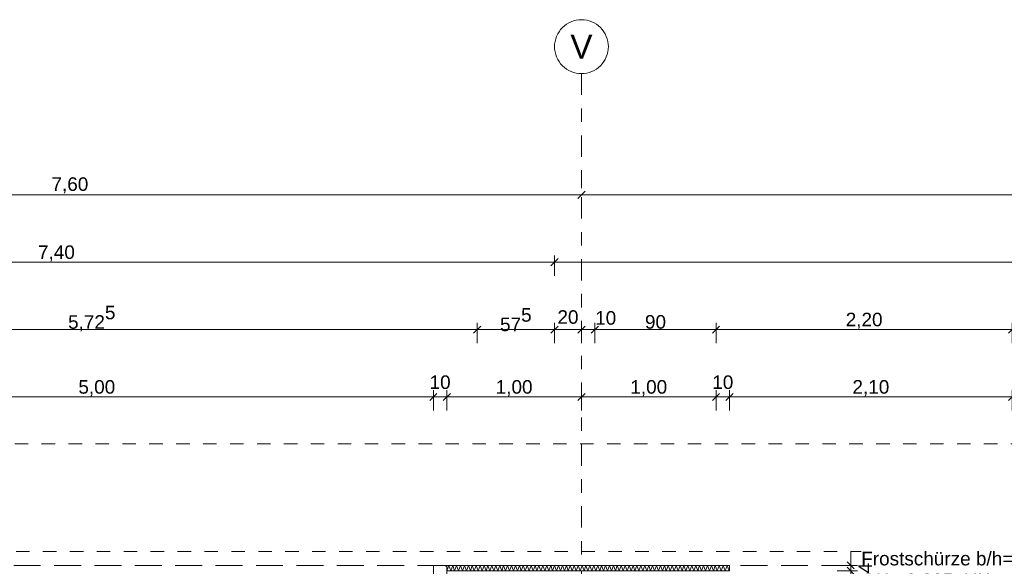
# Model space of a CAD drawing. Header units: metres. Extents: x -273 to 6, y -183 to 13.
# Tile 72 of 256: x -172 to -165, y 0 to 4. Entities that reach past the tile are written whole.
import ezdxf

# ---------------------------------------------------------------- set-up
doc = ezdxf.new("R2010")
doc.units = ezdxf.units.M
doc.header["$LTSCALE"] = 0.05
doc.header["$PDMODE"] = 1
doc.header["$PDSIZE"] = -2
for name, pattern in [('ISO-03 Gestrichelt mit Abstand-3', [1.524, 0.6096, -0.9144]), ('Linienart-53', [5.291531, 3.175, -1.058062, 0.352704, -0.705764]), ('Linienart-Gestrichelt mit Abstand', [6, 4, -2])]:
    doc.linetypes.add(name, pattern=pattern)
doc.layers.get('0').update_dxf_attribs({"lineweight": 25})
for name, color, linetype, lineweight, true_color in [('00 -Bauelemente -Dämmung innen', 7, 'Continuous', 9, 0xff7fe6), ('70 -72 Beschriftung- 1 Beschriftung allgemein', 7, 'Continuous', 9, 0xff6633), ('70 -76 Bemaßung- 2 Allgemein', 7, 'Continuous', 5, 0x6666cc)]:
    doc.layers.add(name, color=color, linetype=linetype, lineweight=lineweight, true_color=true_color)
doc.layers.add('70 -71 Achsen- 1 Gebäudeachsen', color=7, linetype='Linienart-53', lineweight=18)
doc.layers.add('Keine', color=7, linetype='Continuous', lineweight=9)
doc.styles.add('Arial', font='arial.ttf')
doc.dimstyles.new('k+k_klein', dxfattribs={"dimtxt": 0.100689, "dimasz": 0.05302, "dimexe": 0.05, "dimexo": 0.15, "dimgap": 0.005, "dimtad": 1, "dimdec": 3, "dimtxsty": 'Arial', "dimblk": 'VW_SLASH-2', "dimblk1": 'VW_SLASH-2', "dimblk2": 'VW_SLASH-2', "dimcen": 0, "dimdle": 0.025, "dimadec": 3, "dimazin": 0, "dimtfac": 0.75, "dimtdec": 3, "dimtix": 1, "dimtmove": 0, "dimatfit": 0, "dimldrblk": 'VW_FILLEDARROW', "dimfxl": 0.1, "dimfxlon": 1, "dimfrac": 2, "dimtolj": 1, "dimarcsym": 0})

# ---------------------------------------------------------------- blocks, each defined once
blk = doc.blocks.new('_Achsen (3D)')
at = {"layer": '70 -71 Achsen- 1 Gebäudeachsen', "transparency": 33554687}
blk.add_line((-167.821, 3.8), (-167.821, -46.172), dxfattribs=at)
at = {"color": 255, "transparency": 33554687}
blk.add_wipeout([(-167.821, 4.2), (-167.8014, 4.199), (-167.782, 4.1961), (-167.7629, 4.1913), (-167.7445, 4.1847), (-167.7267, 4.1763), (-167.7099, 4.1663), (-167.6941, 4.1546), (-167.6796, 4.1414), (-167.6664, 4.1268), (-167.6547, 4.1111), (-167.6446, 4.0942), (-167.6362, 4.0765), (-167.6296, 4.058), (-167.6248, 4.039), (-167.622, 4.0196), (-167.621, 4), (-167.622, 3.9804), (-167.6248, 3.9609), (-167.6296, 3.9419), (-167.6362, 3.9234), (-167.6446, 3.9057), (-167.6547, 3.8888), (-167.6664, 3.8731), (-167.6796, 3.8585), (-167.6941, 3.8454), (-167.7099, 3.8337), (-167.7267, 3.8236), (-167.7445, 3.8152), (-167.7629, 3.8086), (-167.782, 3.8038), (-167.8014, 3.8009), (-167.821, 3.8), (-167.8406, 3.8009), (-167.86, 3.8038), (-167.8791, 3.8086), (-167.8975, 3.8152), (-167.9153, 3.8236), (-167.9321, 3.8337), (-167.9479, 3.8454), (-167.9624, 3.8585), (-167.9756, 3.8731), (-167.9873, 3.8888), (-167.9974, 3.9057), (-168.0058, 3.9234), (-168.0124, 3.9419), (-168.0172, 3.9609), (-168.02, 3.9804), (-168.021, 4), (-168.02, 4.0196), (-168.0172, 4.039), (-168.0124, 4.058), (-168.0058, 4.0765), (-167.9974, 4.0942), (-167.9873, 4.1111), (-167.9756, 4.1268), (-167.9624, 4.1414), (-167.9479, 4.1546), (-167.9321, 4.1663), (-167.9153, 4.1763), (-167.8975, 4.1847), (-167.8791, 4.1913), (-167.86, 4.1961), (-167.8406, 4.199)], dxfattribs=at).dxf.layer = 'Keine'
at = {"layer": 'Keine', "transparency": 33554687, "flags": 128}
blk.add_lwpolyline([(-167.821, 4.2), (-167.8014, 4.199), (-167.782, 4.1961), (-167.7629, 4.1913), (-167.7445, 4.1847), (-167.7267, 4.1763), (-167.7099, 4.1663), (-167.6941, 4.1546), (-167.6796, 4.1414), (-167.6664, 4.1268), (-167.6547, 4.1111), (-167.6446, 4.0942), (-167.6362, 4.0765), (-167.6296, 4.058), (-167.6248, 4.039), (-167.622, 4.0196), (-167.621, 4), (-167.622, 3.9804), (-167.6248, 3.9609), (-167.6296, 3.9419), (-167.6362, 3.9234), (-167.6446, 3.9057), (-167.6547, 3.8888), (-167.6664, 3.8731), (-167.6796, 3.8585), (-167.6941, 3.8454), (-167.7099, 3.8337), (-167.7267, 3.8236), (-167.7445, 3.8152), (-167.7629, 3.8086), (-167.782, 3.8038), (-167.8014, 3.8009), (-167.821, 3.8), (-167.8406, 3.8009), (-167.86, 3.8038), (-167.8791, 3.8086), (-167.8975, 3.8152), (-167.9153, 3.8236), (-167.9321, 3.8337), (-167.9479, 3.8454), (-167.9624, 3.8585), (-167.9756, 3.8731), (-167.9873, 3.8888), (-167.9974, 3.9057), (-168.0058, 3.9234), (-168.0124, 3.9419), (-168.0172, 3.9609), (-168.02, 3.9804), (-168.021, 4), (-168.02, 4.0196), (-168.0172, 4.039), (-168.0124, 4.058), (-168.0058, 4.0765), (-167.9974, 4.0942), (-167.9873, 4.1111), (-167.9756, 4.1268), (-167.9624, 4.1414), (-167.9479, 4.1546), (-167.9321, 4.1663), (-167.9153, 4.1763), (-167.8975, 4.1847), (-167.8791, 4.1913), (-167.86, 4.1961), (-167.8406, 4.199)], close=True, dxfattribs=at)
at = {"layer": 'Keine', "transparency": 33554687, "insert": (-167.821, 4), "char_height": 0.1762, "attachment_point": 5, "line_spacing_factor": 0.970891, "style": 'Arial'}
blk.add_mtext('V', dxfattribs=at)
blk = doc.blocks.new('Gruppe-684')
at = {"color": 255, "linetype": 'Continuous', "lineweight": 5}
blk.add_wipeout([(-168.821, 0.1099), (-166.721, 0.1099), (-166.721, 0.1499), (-168.821, 0.1499)], dxfattribs=at).dxf.layer = '00 -Bauelemente -Dämmung innen'
blk = doc.blocks.new('Gruppe-685')
at = {"layer": '00 -Bauelemente -Dämmung innen', "color": 7, "transparency": 33554687, "flags": 128}
blk.add_lwpolyline([(-168.821, 0.1099), (-168.8064, 0.1499), (-168.7919, 0.1099), (-168.7773, 0.1499), (-168.7628, 0.1099), (-168.7482, 0.1499), (-168.7336, 0.1099), (-168.7191, 0.1499), (-168.7045, 0.1099), (-168.69, 0.1499), (-168.6754, 0.1099), (-168.6609, 0.1499), (-168.6463, 0.1099), (-168.6317, 0.1499), (-168.6172, 0.1099), (-168.6026, 0.1499), (-168.5881, 0.1099), (-168.5735, 0.1499), (-168.5589, 0.1099), (-168.5444, 0.1499), (-168.5298, 0.1099), (-168.5153, 0.1499), (-168.5007, 0.1099), (-168.4861, 0.1499), (-168.4716, 0.1099), (-168.457, 0.1499), (-168.4425, 0.1099), (-168.4279, 0.1499), (-168.4134, 0.1099), (-168.3988, 0.1499), (-168.3842, 0.1099), (-168.3697, 0.1499), (-168.3551, 0.1099), (-168.3406, 0.1499), (-168.326, 0.1099), (-168.3114, 0.1499), (-168.2969, 0.1099), (-168.2823, 0.1499), (-168.2678, 0.1099), (-168.2532, 0.1499), (-168.2386, 0.1099), (-168.2241, 0.1499), (-168.2095, 0.1099), (-168.195, 0.1499), (-168.1804, 0.1099), (-168.1659, 0.1499), (-168.1513, 0.1099), (-168.1367, 0.1499), (-168.1222, 0.1099), (-168.1076, 0.1499), (-168.0931, 0.1099), (-168.0785, 0.1499), (-168.0639, 0.1099), (-168.0494, 0.1499), (-168.0348, 0.1099), (-168.0203, 0.1499), (-168.0057, 0.1099), (-167.9911, 0.1499), (-167.9766, 0.1099), (-167.962, 0.1499), (-167.9475, 0.1099), (-167.9329, 0.1499), (-167.9184, 0.1099), (-167.9038, 0.1499), (-167.8892, 0.1099), (-167.8747, 0.1499), (-167.8601, 0.1099), (-167.8456, 0.1499), (-167.831, 0.1099), (-167.8164, 0.1499), (-167.8019, 0.1099), (-167.7873, 0.1499), (-167.7728, 0.1099), (-167.7582, 0.1499), (-167.7436, 0.1099), (-167.7291, 0.1499), (-167.7145, 0.1099), (-167.7, 0.1499), (-167.6854, 0.1099), (-167.6709, 0.1499), (-167.6563, 0.1099), (-167.6417, 0.1499), (-167.6272, 0.1099), (-167.6126, 0.1499), (-167.5981, 0.1099), (-167.5835, 0.1499), (-167.5689, 0.1099), (-167.5544, 0.1499), (-167.5398, 0.1099), (-167.5253, 0.1499), (-167.5107, 0.1099), (-167.4961, 0.1499), (-167.4816, 0.1099), (-167.467, 0.1499), (-167.4525, 0.1099), (-167.4379, 0.1499), (-167.4234, 0.1099), (-167.4088, 0.1499), (-167.3942, 0.1099), (-167.3797, 0.1499), (-167.3651, 0.1099), (-167.3506, 0.1499), (-167.336, 0.1099), (-167.3214, 0.1499), (-167.3069, 0.1099), (-167.2923, 0.1499), (-167.2778, 0.1099), (-167.2632, 0.1499), (-167.2486, 0.1099), (-167.2341, 0.1499), (-167.2195, 0.1099), (-167.205, 0.1499), (-167.1904, 0.1099), (-167.1759, 0.1499), (-167.1613, 0.1099), (-167.1467, 0.1499), (-167.1322, 0.1099), (-167.1176, 0.1499), (-167.1031, 0.1099), (-167.0885, 0.1499), (-167.0739, 0.1099), (-167.0594, 0.1499), (-167.0448, 0.1099), (-167.0303, 0.1499), (-167.0157, 0.1099), (-167.0011, 0.1499), (-166.9866, 0.1099), (-166.972, 0.1499), (-166.9575, 0.1099), (-166.9429, 0.1499), (-166.9284, 0.1099), (-166.9138, 0.1499), (-166.8992, 0.1099), (-166.8847, 0.1499), (-166.8701, 0.1099), (-166.8556, 0.1499), (-166.841, 0.1099), (-166.8264, 0.1499), (-166.8119, 0.1099), (-166.7973, 0.1499), (-166.7828, 0.1099), (-166.7682, 0.1499), (-166.7536, 0.1099), (-166.7391, 0.1499), (-166.7245, 0.1099), (-166.721, 0.1196)], dxfattribs=at)
blk = doc.blocks.new('Gruppe-686')
at = {"layer": '00 -Bauelemente -Dämmung innen', "color": 7, "linetype": 'Continuous', "lineweight": 9, "transparency": 33554687}
blk.add_line((-168.821, 0.1499), (-168.821, 0.1099), dxfattribs=at)
blk = doc.blocks.new('Gruppe-687')
at = {"layer": '00 -Bauelemente -Dämmung innen', "color": 7, "linetype": 'Continuous', "lineweight": 9, "transparency": 33554687}
blk.add_line((-166.721, 0.1099), (-166.721, 0.1499), dxfattribs=at)
blk = doc.blocks.new('Gruppe-688')
at = {"color": 7, "transparency": 33554687}
for name in ['Gruppe-686', 'Gruppe-687']:
    blk.add_blockref(name, (0, 0), dxfattribs=at)
blk = doc.blocks.new('Gruppe-689')
at = {"layer": '00 -Bauelemente -Dämmung innen', "color": 7, "linetype": 'Continuous', "lineweight": 9, "transparency": 33554687}
blk.add_line((-166.721, 0.1499), (-168.821, 0.1499), dxfattribs=at)
blk = doc.blocks.new('Gruppe-690')
at = {"layer": '00 -Bauelemente -Dämmung innen', "color": 7, "linetype": 'Continuous', "lineweight": 9, "transparency": 33554687}
blk.add_line((-168.821, 0.1099), (-166.721, 0.1099), dxfattribs=at)
blk = doc.blocks.new('Gruppe-691')
at = {"color": 7, "transparency": 33554687}
for name in ['Gruppe-689', 'Gruppe-690']:
    blk.add_blockref(name, (0, 0), dxfattribs=at)
blk = doc.blocks.new('Gruppe-692')
at = {"layer": '00 -Bauelemente -Dämmung innen', "color": 7}
blk.add_blockref('Gruppe-684', (0, 0), dxfattribs=at)
at = {"color": 7, "transparency": 33554687}
for name in ['Gruppe-688', 'Gruppe-691']:
    blk.add_blockref(name, (0, 0), dxfattribs=at)
at = {"layer": '00 -Bauelemente -Dämmung innen', "color": 7, "transparency": 33554687}
blk.add_blockref('Gruppe-685', (0, 0), dxfattribs=at)
blk = doc.blocks.new('Gruppe-693')
at = {"layer": '00 -Bauelemente -Dämmung innen', "color": 7, "transparency": 33554687}
blk.add_blockref('Gruppe-692', (0, 0), dxfattribs=at)
at = {"layer": '00 -Bauelemente -Dämmung innen', "color": 0, "flags": 1}
for tag in ['IFC_UUID', 'instanceID', 'prm0_name', 'prm0_type', 'prm0_value', 'prm1_name', 'prm1_type', 'prm1_value', 'prm2_name', 'prm2_type', 'prm2_value', 'prm3_name', 'prm3_type', 'prm3_value', 'prm4_name', 'prm4_type', 'prm4_value', 'prm5_name', 'prm5_type', 'prm5_value', 'prm6_name', 'prm6_type', 'prm6_value']:
    blk.add_attdef(tag, (-168.821, 0.1099), '', height=0.00018, dxfattribs=at)
blk = doc.blocks.new('Gruppe-694')
at = {"color": 255, "linetype": 'Continuous', "lineweight": 5}
blk.add_wipeout([(-168.821, -4.152), (-168.821, 0.1499), (-168.921, 0.1499), (-168.921, -4.152)], dxfattribs=at).dxf.layer = '00 -Bauelemente -Dämmung innen'
blk = doc.blocks.new('Gruppe-695')
at = {"layer": '00 -Bauelemente -Dämmung innen', "color": 7, "transparency": 33554687, "flags": 128}
blk.add_lwpolyline([(-168.821, 0.1428), (-168.8404, 0.1499)], dxfattribs=at)
blk = doc.blocks.new('Gruppe-697')
at = {"layer": '00 -Bauelemente -Dämmung innen', "color": 7, "linetype": 'Continuous', "lineweight": 9, "transparency": 33554687}
blk.add_line((-168.821, 0.1499), (-168.921, 0.1499), dxfattribs=at)
blk = doc.blocks.new('Gruppe-698')
at = {"color": 7, "transparency": 33554687}
blk.add_blockref('Gruppe-697', (0, 0), dxfattribs=at)
blk = doc.blocks.new('Gruppe-699')
at = {"layer": '00 -Bauelemente -Dämmung innen', "color": 7, "linetype": 'Continuous', "lineweight": 9, "transparency": 33554687}
blk.add_line((-168.921, 0.1499), (-168.921, -4.152), dxfattribs=at)
blk = doc.blocks.new('Gruppe-700')
at = {"layer": '00 -Bauelemente -Dämmung innen', "color": 7, "linetype": 'Continuous', "lineweight": 9, "transparency": 33554687}
blk.add_line((-168.821, -4.152), (-168.821, 0.1499), dxfattribs=at)
blk = doc.blocks.new('Gruppe-701')
at = {"color": 7, "transparency": 33554687}
for name in ['Gruppe-699', 'Gruppe-700']:
    blk.add_blockref(name, (0, 0), dxfattribs=at)
blk = doc.blocks.new('Gruppe-702')
at = {"layer": '00 -Bauelemente -Dämmung innen', "color": 7}
blk.add_blockref('Gruppe-694', (0, 0), dxfattribs=at)
at = {"color": 7, "transparency": 33554687}
for name in ['Gruppe-698', 'Gruppe-701']:
    blk.add_blockref(name, (0, 0), dxfattribs=at)
at = {"layer": '00 -Bauelemente -Dämmung innen', "color": 7, "transparency": 33554687}
blk.add_blockref('Gruppe-695', (0, 0), dxfattribs=at)
blk = doc.blocks.new('Gruppe-703')
at = {"layer": '00 -Bauelemente -Dämmung innen', "color": 7, "transparency": 33554687}
blk.add_blockref('Gruppe-702', (0, 0), dxfattribs=at)
at = {"layer": '00 -Bauelemente -Dämmung innen', "color": 0, "flags": 1}
for tag in ['prm0_value', 'prm1_value', 'prm2_value', 'prm3_value', 'prm4_value', 'prm5_value', 'prm6_value', 'IFC_UUID', 'instanceID', 'prm0_name', 'prm0_type', 'prm1_name', 'prm1_type', 'prm2_name', 'prm2_type', 'prm3_name', 'prm3_type', 'prm4_name', 'prm4_type', 'prm5_name', 'prm5_type', 'prm6_name', 'prm6_type']:
    blk.add_attdef(tag, (-168.921, -4.152), '', height=0.00018, dxfattribs=at)
blk = doc.blocks.new('Gruppe-2490')
at = {"layer": 'Keine', "color": 7, "linetype": 'ISO-03 Gestrichelt mit Abstand-3', "lineweight": 9, "flags": 128}
blk.add_lwpolyline([(-178.021, 0.253), (-159.876, 0.253), (-159.876, 1.053), (-178.021, 1.053)], close=True, dxfattribs=at)
blk.add_lwpolyline([(-178.021, 0.253), (-159.876, 0.253), (-159.876, 1.053), (-178.021, 1.053)], close=True, dxfattribs=at)
blk = doc.blocks.new('_FU_2D LP5 (2D)')
at = {"layer": '00 -Bauelemente -Dämmung innen', "color": 7}
blk.add_blockref('Gruppe-693', (0, 0), dxfattribs=at)
blk.add_blockref('Gruppe-703', (0, 0), dxfattribs=at)
at = {"layer": 'Keine', "color": 1, "linetype": 'Linienart-Gestrichelt mit Abstand', "lineweight": 9, "true_color": 0xff0000, "flags": 128}
blk.add_lwpolyline([(6.03999377, -134.70913897), (4.10766281, -139.37286792), (2.43021044, -143.26963359), (0.229042, -148.18933714), (-1.94395765, -152.85045285), (-2.56993827, -154.15978267), (-4.36668217, -157.84024419, -0.1218666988), (-4.98756345, -158.57331042), (-24.20773646, -172.45584859, 0.2343426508), (-30.81423496, -181.88107792), (-30.81423496, -181.88107792, -0.1382747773), (-50.04185585, -181.32068598), (-50.04185585, -181.32068598), (-63.53399243, -176.93721776), (-98.52806435, -165.50668377), (-148.4236418, -149.2972654), (-209.68205216, -128.62056047), (-249.49758002, -116.74073979), (-271.8563458, -111.07977166), (-272.63374696, -110.30237051), (-272.63374694, -44.20319881), (-268.39909651, 0.15100107), (-267.46628238, 0.15012673), (-197.75478142, 0.14986172), (5.97600004, 0.14995802), (6.00607638, -63.16005056)], format="xyb", close=True, dxfattribs=at)
at = {"layer": '70 -72 Beschriftung- 1 Beschriftung allgemein', "color": 7}
blk.add_blockref('Gruppe-2490', (0, 0), dxfattribs=at)
blk = doc.blocks.new('Gruppe-2738')
at = {"color": 255}
blk.add_wipeout([(-165.7425, -0.047), (-163.4376, -0.047), (-163.4376, 0.2775), (-165.7425, 0.2775)], dxfattribs=at).dxf.layer = '70 -72 Beschriftung- 1 Beschriftung allgemein'
at = {"layer": '70 -72 Beschriftung- 1 Beschriftung allgemein', "insert": (-165.7425, 0.2505), "char_height": 0.100689, "attachment_point": 1, "line_spacing_factor": 0.970891, "style": 'Arial'}
blk.add_mtext('Frostschürze b/h=0,3/1,00m bewehrt\\POK=-0,205, UK=-1,205', dxfattribs=at)
blk = doc.blocks.new('VW_SLASH-2')
at = {"color": 0, "linetype": 'ByBlock', "lineweight": -2, "transparency": 16777216}
blk.add_line((0.47, 0), (-1, 0), dxfattribs=at)
at = {"color": 0, "lineweight": 5, "transparency": 16777216, "flags": 128}
blk.add_lwpolyline([(0.5, 0.5), (-0.5, -0.5)], dxfattribs=at)
blk = doc.blocks.new('*D2794')
at = {"layer": '70 -76 Bemaßung- 2 Allgemein', "color": 0, "lineweight": -2}
for p, q in [((-175.421, 3.05), (-175.421, 2.95)), ((-167.821, 3.05), (-167.821, 2.95)), ((-167.874, 2.9), (-175.368, 2.9))]:
    blk.add_line(p, q, dxfattribs=at)
at = {"layer": 'Defpoints', "color": 0}
for p in [(-175.421, 2.9), (-175.421, 2.9), (-167.821, 2.9)]:
    blk.add_point(p, dxfattribs=at)
at = {"layer": '70 -76 Bemaßung- 2 Allgemein', "color": 0, "lineweight": -2, "xscale": 0.05302001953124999, "yscale": 0.05302001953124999, "zscale": 0.05302001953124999, "rotation": 180}
blk.add_blockref('VW_SLASH-2', (-175.421, 2.9), dxfattribs=at)
at = {"layer": '70 -76 Bemaßung- 2 Allgemein', "color": 0, "lineweight": -2, "xscale": 0.05302001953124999, "yscale": 0.05302001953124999, "zscale": 0.05302001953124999}
blk.add_blockref('VW_SLASH-2', (-167.821, 2.9), dxfattribs=at)
at = {"layer": '70 -76 Bemaßung- 2 Allgemein', "color": 0, "insert": (-171.621, 2.9704), "char_height": 0.10069, "attachment_point": 5, "style": 'Arial'}
blk.add_mtext('\\A1;7,60', dxfattribs=at)
blk = doc.blocks.new('VW_FILLEDARROW')
at = {"linetype": 'Continuous', "lineweight": 0, "transparency": 16777216}
blk.add_hatch(color=0, dxfattribs=at).paths.add_polyline_path([(-2.83, 0.76), (0, 0), (-2.83, -0.76)])
at = {"color": 0, "lineweight": 5, "transparency": 16777216, "flags": 128}
blk.add_lwpolyline([(-2.83, 0.76), (0, 0), (-2.83, -0.76)], close=True, dxfattribs=at)
blk = doc.blocks.new('*D2795')
at = {"layer": '70 -76 Bemaßung- 2 Allgemein', "color": 0, "lineweight": -2}
for p, q in [((-167.821, 3.05), (-167.821, 2.95)), ((-160.221, 3.05), (-160.221, 2.95)), ((-160.274, 2.9), (-167.768, 2.9))]:
    blk.add_line(p, q, dxfattribs=at)
at = {"layer": 'Defpoints', "color": 0}
for p in [(-167.821, 2.9), (-167.821, 2.9), (-160.221, 2.9)]:
    blk.add_point(p, dxfattribs=at)
at = {"layer": '70 -76 Bemaßung- 2 Allgemein', "color": 0, "lineweight": -2, "xscale": 0.05302001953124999, "yscale": 0.05302001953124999, "zscale": 0.05302001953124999, "rotation": 180}
blk.add_blockref('VW_SLASH-2', (-167.821, 2.9), dxfattribs=at)
at = {"layer": '70 -76 Bemaßung- 2 Allgemein', "color": 0, "lineweight": -2, "xscale": 0.05302001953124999, "yscale": 0.05302001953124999, "zscale": 0.05302001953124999}
blk.add_blockref('VW_SLASH-2', (-160.221, 2.9), dxfattribs=at)
at = {"layer": '70 -76 Bemaßung- 2 Allgemein', "color": 0, "insert": (-164.021, 2.9704), "char_height": 0.10069, "attachment_point": 5, "style": 'Arial'}
blk.add_mtext('\\A1;7,60', dxfattribs=at)
blk = doc.blocks.new('*D2850')
at = {"layer": '70 -76 Bemaßung- 2 Allgemein', "color": 0, "lineweight": -2}
for p, q in [((-175.421, 2.3), (-175.421, 2.45)), ((-168.021, 2.3), (-168.021, 2.45)), ((-168.074, 2.4), (-175.368, 2.4))]:
    blk.add_line(p, q, dxfattribs=at)
at = {"layer": 'Defpoints', "color": 0}
for p in [(-175.421, 2.4), (-168.021, -4.152), (-175.421, -9.797)]:
    blk.add_point(p, dxfattribs=at)
at = {"layer": '70 -76 Bemaßung- 2 Allgemein', "color": 0, "lineweight": -2, "xscale": 0.05302001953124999, "yscale": 0.05302001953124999, "zscale": 0.05302001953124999, "rotation": 180}
blk.add_blockref('VW_SLASH-2', (-175.421, 2.4), dxfattribs=at)
at = {"layer": '70 -76 Bemaßung- 2 Allgemein', "color": 0, "lineweight": -2, "xscale": 0.05302001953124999, "yscale": 0.05302001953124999, "zscale": 0.05302001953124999}
blk.add_blockref('VW_SLASH-2', (-168.021, 2.4), dxfattribs=at)
at = {"layer": '70 -76 Bemaßung- 2 Allgemein', "color": 0, "insert": (-171.721, 2.4654), "char_height": 0.10069, "attachment_point": 5, "style": 'Arial'}
blk.add_mtext('\\A1;7,40', dxfattribs=at)
blk = doc.blocks.new('*D2851')
at = {"layer": '70 -76 Bemaßung- 2 Allgemein', "color": 0, "lineweight": -2}
for p, q in [((-168.021, 2.3), (-168.021, 2.45)), ((-114.421, 2.3), (-114.421, 2.45)), ((-114.474, 2.4), (-167.968, 2.4))]:
    blk.add_line(p, q, dxfattribs=at)
at = {"layer": 'Defpoints', "color": 0}
for p in [(-168.021, 2.4), (-114.421, -2.847), (-168.021, -4.152)]:
    blk.add_point(p, dxfattribs=at)
at = {"layer": '70 -76 Bemaßung- 2 Allgemein', "color": 0, "lineweight": -2, "xscale": 0.05302001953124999, "yscale": 0.05302001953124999, "zscale": 0.05302001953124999, "rotation": 180}
blk.add_blockref('VW_SLASH-2', (-168.021, 2.4), dxfattribs=at)
at = {"layer": '70 -76 Bemaßung- 2 Allgemein', "color": 0, "lineweight": -2, "xscale": 0.05302001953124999, "yscale": 0.05302001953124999, "zscale": 0.05302001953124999}
blk.add_blockref('VW_SLASH-2', (-114.421, 2.4), dxfattribs=at)
at = {"layer": '70 -76 Bemaßung- 2 Allgemein', "color": 0, "insert": (-141.221, 2.4654), "char_height": 0.10069, "attachment_point": 5, "style": 'Arial'}
blk.add_mtext('\\A1;53,60', dxfattribs=at)
blk = doc.blocks.new('*D2963')
at = {"layer": '70 -76 Bemaßung- 2 Allgemein', "color": 0, "lineweight": -2}
for p, q in [((-174.321, 1.8), (-174.321, 1.95)), ((-168.596, 1.8), (-168.596, 1.95)), ((-168.649, 1.9), (-174.268, 1.9))]:
    blk.add_line(p, q, dxfattribs=at)
at = {"layer": 'Defpoints', "color": 0}
for p in [(-174.321, 1.9), (-168.596, -7.922), (-174.321, -8.497)]:
    blk.add_point(p, dxfattribs=at)
at = {"layer": '70 -76 Bemaßung- 2 Allgemein', "color": 0, "lineweight": -2, "xscale": 0.05302001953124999, "yscale": 0.05302001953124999, "zscale": 0.05302001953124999, "rotation": 180}
blk.add_blockref('VW_SLASH-2', (-174.321, 1.9), dxfattribs=at)
at = {"layer": '70 -76 Bemaßung- 2 Allgemein', "color": 0, "lineweight": -2, "xscale": 0.05302001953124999, "yscale": 0.05302001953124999, "zscale": 0.05302001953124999}
blk.add_blockref('VW_SLASH-2', (-168.596, 1.9), dxfattribs=at)
at = {"layer": '70 -76 Bemaßung- 2 Allgemein', "color": 0, "insert": (-171.4585, 1.9822), "char_height": 0.100689, "attachment_point": 5, "style": 'Arial'}
blk.add_mtext('\\A1;5,72\\S5^ ;', dxfattribs=at)
blk = doc.blocks.new('*D2964')
at = {"layer": '70 -76 Bemaßung- 2 Allgemein', "color": 0, "lineweight": -2}
for p, q in [((-168.596, 1.8), (-168.596, 1.95)), ((-168.021, 1.8), (-168.021, 1.95)), ((-168.074, 1.9), (-168.543, 1.9))]:
    blk.add_line(p, q, dxfattribs=at)
at = {"layer": 'Defpoints', "color": 0}
for p in [(-168.596, 1.9), (-168.021, -4.152), (-168.596, -7.922)]:
    blk.add_point(p, dxfattribs=at)
at = {"layer": '70 -76 Bemaßung- 2 Allgemein', "color": 0, "lineweight": -2, "xscale": 0.05302001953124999, "yscale": 0.05302001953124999, "zscale": 0.05302001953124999, "rotation": 180}
blk.add_blockref('VW_SLASH-2', (-168.596, 1.9), dxfattribs=at)
at = {"layer": '70 -76 Bemaßung- 2 Allgemein', "color": 0, "lineweight": -2, "xscale": 0.05302001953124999, "yscale": 0.05302001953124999, "zscale": 0.05302001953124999}
blk.add_blockref('VW_SLASH-2', (-168.021, 1.9), dxfattribs=at)
at = {"layer": '70 -76 Bemaßung- 2 Allgemein', "color": 0, "insert": (-168.3085, 1.9731), "char_height": 0.100689, "attachment_point": 5, "style": 'Arial'}
blk.add_mtext('\\A1;57\\S5^ ;', dxfattribs=at)
blk = doc.blocks.new('*D2965')
at = {"layer": '70 -76 Bemaßung- 2 Allgemein', "color": 0, "lineweight": -2}
for p, q in [((-168.021, 1.8), (-168.021, 1.95)), ((-167.821, 1.8), (-167.821, 1.95)), ((-167.874, 1.9), (-167.968, 1.9))]:
    blk.add_line(p, q, dxfattribs=at)
at = {"layer": 'Defpoints', "color": 0}
for p in [(-168.021, 1.9), (-168.021, -4.152), (-167.821, -4.152)]:
    blk.add_point(p, dxfattribs=at)
at = {"layer": '70 -76 Bemaßung- 2 Allgemein', "color": 0, "lineweight": -2, "xscale": 0.05302001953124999, "yscale": 0.05302001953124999, "zscale": 0.05302001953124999, "rotation": 180}
blk.add_blockref('VW_SLASH-2', (-168.021, 1.9), dxfattribs=at)
at = {"layer": '70 -76 Bemaßung- 2 Allgemein', "color": 0, "lineweight": -2, "xscale": 0.05302001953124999, "yscale": 0.05302001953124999, "zscale": 0.05302001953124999}
blk.add_blockref('VW_SLASH-2', (-167.821, 1.9), dxfattribs=at)
at = {"layer": '70 -76 Bemaßung- 2 Allgemein', "color": 0, "insert": (-167.921, 1.9925), "char_height": 0.10069, "attachment_point": 5, "style": 'Arial'}
blk.add_mtext('\\A1;20', dxfattribs=at)
blk = doc.blocks.new('*D2966')
at = {"layer": '70 -76 Bemaßung- 2 Allgemein', "color": 0, "lineweight": -2}
for p, q in [((-167.821, 1.8), (-167.821, 1.95)), ((-167.721, 1.8), (-167.721, 1.95)), ((-167.874, 1.9), (-167.927, 1.9)), ((-167.721, 1.9), (-167.821, 1.9)), ((-167.668, 1.9), (-167.615, 1.9))]:
    blk.add_line(p, q, dxfattribs=at)
at = {"layer": 'Defpoints', "color": 0}
for p in [(-167.821, 1.9), (-167.821, -4.152), (-167.721, -4.152)]:
    blk.add_point(p, dxfattribs=at)
at = {"layer": '70 -76 Bemaßung- 2 Allgemein', "color": 0, "lineweight": -2, "xscale": 0.05302001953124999, "yscale": 0.05302001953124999, "zscale": 0.05302001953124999}
blk.add_blockref('VW_SLASH-2', (-167.821, 1.9), dxfattribs=at)
at = {"layer": '70 -76 Bemaßung- 2 Allgemein', "color": 0, "lineweight": -2, "xscale": 0.05302001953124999, "yscale": 0.05302001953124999, "zscale": 0.05302001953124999, "rotation": 180}
blk.add_blockref('VW_SLASH-2', (-167.721, 1.9), dxfattribs=at)
at = {"layer": '70 -76 Bemaßung- 2 Allgemein', "color": 0, "insert": (-167.6411, 1.9859), "char_height": 0.10069, "attachment_point": 5, "style": 'Arial'}
blk.add_mtext('\\A1;10', dxfattribs=at)
blk = doc.blocks.new('*D2967')
at = {"layer": '70 -76 Bemaßung- 2 Allgemein', "color": 0, "lineweight": -2}
for p, q in [((-167.721, 1.8), (-167.721, 1.95)), ((-166.821, 1.8), (-166.821, 1.95)), ((-166.874, 1.9), (-167.668, 1.9))]:
    blk.add_line(p, q, dxfattribs=at)
at = {"layer": 'Defpoints', "color": 0}
for p in [(-167.721, 1.9), (-166.821, -0.247), (-167.721, -4.152)]:
    blk.add_point(p, dxfattribs=at)
at = {"layer": '70 -76 Bemaßung- 2 Allgemein', "color": 0, "lineweight": -2, "xscale": 0.05302001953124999, "yscale": 0.05302001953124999, "zscale": 0.05302001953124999, "rotation": 180}
blk.add_blockref('VW_SLASH-2', (-167.721, 1.9), dxfattribs=at)
at = {"layer": '70 -76 Bemaßung- 2 Allgemein', "color": 0, "lineweight": -2, "xscale": 0.05302001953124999, "yscale": 0.05302001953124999, "zscale": 0.05302001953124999}
blk.add_blockref('VW_SLASH-2', (-166.821, 1.9), dxfattribs=at)
at = {"layer": '70 -76 Bemaßung- 2 Allgemein', "color": 0, "insert": (-167.271, 1.9564), "char_height": 0.10069, "attachment_point": 5, "style": 'Arial'}
blk.add_mtext('\\A1;90', dxfattribs=at)
blk = doc.blocks.new('*D2968')
at = {"layer": '70 -76 Bemaßung- 2 Allgemein', "color": 0, "lineweight": -2}
for p, q in [((-166.821, 1.8), (-166.821, 1.95)), ((-164.621, 1.8), (-164.621, 1.95)), ((-164.674, 1.9), (-166.768, 1.9))]:
    blk.add_line(p, q, dxfattribs=at)
at = {"layer": 'Defpoints', "color": 0}
for p in [(-166.821, 1.9), (-166.821, -0.247), (-164.621, -0.247)]:
    blk.add_point(p, dxfattribs=at)
at = {"layer": '70 -76 Bemaßung- 2 Allgemein', "color": 0, "lineweight": -2, "xscale": 0.05302001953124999, "yscale": 0.05302001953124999, "zscale": 0.05302001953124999, "rotation": 180}
blk.add_blockref('VW_SLASH-2', (-166.821, 1.9), dxfattribs=at)
at = {"layer": '70 -76 Bemaßung- 2 Allgemein', "color": 0, "lineweight": -2, "xscale": 0.05302001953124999, "yscale": 0.05302001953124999, "zscale": 0.05302001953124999}
blk.add_blockref('VW_SLASH-2', (-164.621, 1.9), dxfattribs=at)
at = {"layer": '70 -76 Bemaßung- 2 Allgemein', "color": 0, "insert": (-165.721, 1.9654), "char_height": 0.10069, "attachment_point": 5, "style": 'Arial'}
blk.add_mtext('\\A1;2,20', dxfattribs=at)
blk = doc.blocks.new('*D3204')
at = {"layer": '70 -76 Bemaßung- 2 Allgemein', "color": 0, "lineweight": -2}
for p, q in [((-173.921, 1.3), (-173.921, 1.45)), ((-168.974, 1.4), (-173.868, 1.4)), ((-168.921, 1.3), (-168.921, 1.45))]:
    blk.add_line(p, q, dxfattribs=at)
at = {"layer": 'Defpoints', "color": 0}
for p in [(-173.921, 1.4), (-173.921, 0.153), (-168.921, 0.1499)]:
    blk.add_point(p, dxfattribs=at)
at = {"layer": '70 -76 Bemaßung- 2 Allgemein', "color": 0, "lineweight": -2, "xscale": 0.05302001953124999, "yscale": 0.05302001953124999, "zscale": 0.05302001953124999}
for p, rotation in [((-173.921, 1.4), 180), ((-168.921, 1.4), 360)]:
    blk.add_blockref('VW_SLASH-2', p, dxfattribs=dict(at, rotation=rotation))
at = {"layer": '70 -76 Bemaßung- 2 Allgemein', "color": 0, "insert": (-171.421, 1.4654), "char_height": 0.10069, "attachment_point": 5, "style": 'Arial'}
blk.add_mtext('\\A1;5,00', dxfattribs=at)
blk = doc.blocks.new('*D3205')
at = {"layer": '70 -76 Bemaßung- 2 Allgemein', "color": 0, "lineweight": -2}
for p, q in [((-168.974, 1.4), (-169.027, 1.4)), ((-168.921, 1.3), (-168.921, 1.45)), ((-168.821, 1.4), (-168.921, 1.4)), ((-168.821, 1.3), (-168.821, 1.45)), ((-168.768, 1.4), (-168.715, 1.4))]:
    blk.add_line(p, q, dxfattribs=at)
at = {"layer": 'Defpoints', "color": 0}
for p in [(-168.921, 1.4), (-168.921, 0.1499), (-168.821, 0.153)]:
    blk.add_point(p, dxfattribs=at)
at = {"layer": '70 -76 Bemaßung- 2 Allgemein', "color": 0, "lineweight": -2, "xscale": 0.05302001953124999, "yscale": 0.05302001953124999, "zscale": 0.05302001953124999}
blk.add_blockref('VW_SLASH-2', (-168.921, 1.4), dxfattribs=at)
at = {"layer": '70 -76 Bemaßung- 2 Allgemein', "color": 0, "lineweight": -2, "xscale": 0.05302001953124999, "yscale": 0.05302001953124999, "zscale": 0.05302001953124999, "rotation": 180}
blk.add_blockref('VW_SLASH-2', (-168.821, 1.4), dxfattribs=at)
at = {"layer": '70 -76 Bemaßung- 2 Allgemein', "color": 0, "insert": (-168.871, 1.5089), "char_height": 0.10069, "attachment_point": 5, "style": 'Arial'}
blk.add_mtext('\\A1;10', dxfattribs=at)
blk = doc.blocks.new('*D3206')
at = {"layer": '70 -76 Bemaßung- 2 Allgemein', "color": 0, "lineweight": -2}
for p, q in [((-168.821, 1.3), (-168.821, 1.45)), ((-167.874, 1.4), (-168.768, 1.4)), ((-167.821, 1.3), (-167.821, 1.45))]:
    blk.add_line(p, q, dxfattribs=at)
at = {"layer": 'Defpoints', "color": 0}
for p in [(-168.821, 1.4), (-168.821, 0.153), (-167.821, 0.153)]:
    blk.add_point(p, dxfattribs=at)
at = {"layer": '70 -76 Bemaßung- 2 Allgemein', "color": 0, "lineweight": -2, "xscale": 0.05302001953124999, "yscale": 0.05302001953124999, "zscale": 0.05302001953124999, "rotation": 180}
blk.add_blockref('VW_SLASH-2', (-168.821, 1.4), dxfattribs=at)
at = {"layer": '70 -76 Bemaßung- 2 Allgemein', "color": 0, "lineweight": -2, "xscale": 0.05302001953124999, "yscale": 0.05302001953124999, "zscale": 0.05302001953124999}
blk.add_blockref('VW_SLASH-2', (-167.821, 1.4), dxfattribs=at)
at = {"layer": '70 -76 Bemaßung- 2 Allgemein', "color": 0, "insert": (-168.321, 1.4654), "char_height": 0.10069, "attachment_point": 5, "style": 'Arial'}
blk.add_mtext('\\A1;1,00', dxfattribs=at)
blk = doc.blocks.new('*D3207')
at = {"layer": '70 -76 Bemaßung- 2 Allgemein', "color": 0, "lineweight": -2}
for p, q in [((-167.821, 1.3), (-167.821, 1.45)), ((-166.874, 1.4), (-167.768, 1.4)), ((-166.821, 1.3), (-166.821, 1.45))]:
    blk.add_line(p, q, dxfattribs=at)
at = {"layer": 'Defpoints', "color": 0}
for p in [(-167.821, 1.4), (-167.821, 0.153), (-166.821, 0.153)]:
    blk.add_point(p, dxfattribs=at)
at = {"layer": '70 -76 Bemaßung- 2 Allgemein', "color": 0, "lineweight": -2, "xscale": 0.05302001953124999, "yscale": 0.05302001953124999, "zscale": 0.05302001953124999, "rotation": 180}
blk.add_blockref('VW_SLASH-2', (-167.821, 1.4), dxfattribs=at)
at = {"layer": '70 -76 Bemaßung- 2 Allgemein', "color": 0, "lineweight": -2, "xscale": 0.05302001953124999, "yscale": 0.05302001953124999, "zscale": 0.05302001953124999}
blk.add_blockref('VW_SLASH-2', (-166.821, 1.4), dxfattribs=at)
at = {"layer": '70 -76 Bemaßung- 2 Allgemein', "color": 0, "insert": (-167.321, 1.4654), "char_height": 0.10069, "attachment_point": 5, "style": 'Arial'}
blk.add_mtext('\\A1;1,00', dxfattribs=at)
blk = doc.blocks.new('*D3208')
at = {"layer": '70 -76 Bemaßung- 2 Allgemein', "color": 0, "lineweight": -2}
for p, q in [((-166.874, 1.4), (-166.927, 1.4)), ((-166.821, 1.3), (-166.821, 1.45)), ((-166.721, 1.4), (-166.821, 1.4)), ((-166.721, 1.3), (-166.721, 1.45)), ((-166.668, 1.4), (-166.615, 1.4))]:
    blk.add_line(p, q, dxfattribs=at)
at = {"layer": 'Defpoints', "color": 0}
for p in [(-166.821, 1.4), (-166.821, 0.153), (-166.721, 0.1499)]:
    blk.add_point(p, dxfattribs=at)
at = {"layer": '70 -76 Bemaßung- 2 Allgemein', "color": 0, "lineweight": -2, "xscale": 0.05302001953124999, "yscale": 0.05302001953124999, "zscale": 0.05302001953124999}
blk.add_blockref('VW_SLASH-2', (-166.821, 1.4), dxfattribs=at)
at = {"layer": '70 -76 Bemaßung- 2 Allgemein', "color": 0, "lineweight": -2, "xscale": 0.05302001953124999, "yscale": 0.05302001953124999, "zscale": 0.05302001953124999, "rotation": 180}
blk.add_blockref('VW_SLASH-2', (-166.721, 1.4), dxfattribs=at)
at = {"layer": '70 -76 Bemaßung- 2 Allgemein', "color": 0, "insert": (-166.771, 1.5089), "char_height": 0.10069, "attachment_point": 5, "style": 'Arial'}
blk.add_mtext('\\A1;10', dxfattribs=at)
blk = doc.blocks.new('*D3209')
at = {"layer": '70 -76 Bemaßung- 2 Allgemein', "color": 0, "lineweight": -2}
for p, q in [((-166.721, 1.3), (-166.721, 1.45)), ((-164.674, 1.4), (-166.668, 1.4)), ((-164.621, 1.3), (-164.621, 1.45))]:
    blk.add_line(p, q, dxfattribs=at)
at = {"layer": 'Defpoints', "color": 0}
for p in [(-166.721, 1.4), (-166.721, 0.1499), (-164.621, -0.247)]:
    blk.add_point(p, dxfattribs=at)
at = {"layer": '70 -76 Bemaßung- 2 Allgemein', "color": 0, "lineweight": -2, "xscale": 0.05302001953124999, "yscale": 0.05302001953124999, "zscale": 0.05302001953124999, "rotation": 180}
blk.add_blockref('VW_SLASH-2', (-166.721, 1.4), dxfattribs=at)
at = {"layer": '70 -76 Bemaßung- 2 Allgemein', "color": 0, "lineweight": -2, "xscale": 0.05302001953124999, "yscale": 0.05302001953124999, "zscale": 0.05302001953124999}
blk.add_blockref('VW_SLASH-2', (-164.621, 1.4), dxfattribs=at)
at = {"layer": '70 -76 Bemaßung- 2 Allgemein', "color": 0, "insert": (-165.671, 1.4654), "char_height": 0.10069, "attachment_point": 5, "style": 'Arial'}
blk.add_mtext('\\A1;2,10', dxfattribs=at)
blk = doc.blocks.new('*D3633')
at = {"layer": '70 -76 Bemaßung- 2 Allgemein', "color": 0, "lineweight": -2}
for p, q in [((-165.821, 0.2029), (-165.821, 0.2559)), ((-165.921, 0.1499), (-165.771, 0.1499)), ((-165.821, 0.1099), (-165.821, 0.1499)), ((-165.921, 0.1099), (-165.771, 0.1099)), ((-165.821, 0.0569), (-165.821, 0.0038))]:
    blk.add_line(p, q, dxfattribs=at)
at = {"layer": 'Defpoints', "color": 0}
for p in [(-167.1759, 0.1499), (-165.821, 0.1499), (-166.821, 0.1099)]:
    blk.add_point(p, dxfattribs=at)
at = {"layer": '70 -76 Bemaßung- 2 Allgemein', "color": 0, "lineweight": -2, "xscale": 0.05302001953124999, "yscale": 0.05302001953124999, "zscale": 0.05302001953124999}
for p, rotation in [((-165.821, 0.1499), 270), ((-165.821, 0.1099), 90)]:
    blk.add_blockref('VW_SLASH-2', p, dxfattribs=dict(at, rotation=rotation))
at = {"layer": '70 -76 Bemaßung- 2 Allgemein', "color": 0, "insert": (-165.7132, 0.1299), "char_height": 0.10069, "attachment_point": 5, "rotation": 90, "style": 'Arial'}
blk.add_mtext('\\A1;4', dxfattribs=at)
blk = doc.blocks.new('Gruppe-2779')
at = {"layer": '70 -76 Bemaßung- 2 Allgemein'}
for base, p1, p2, picture, middle in [((-175.42099996, 2.89995802), (-167.82099996, 2.89995802), (-175.42099996, 2.89995802), '*D2794', (-171.62099996, 2.97042156)), ((-167.82099996, 2.89995802), (-160.22099996, 2.89995802), (-167.82099996, 2.89995802), '*D2795', (-164.02099996, 2.97042156))]:
    dim = blk.add_linear_dim(base=base, p1=p1, p2=p2, text='7,60', dimstyle='k+k_klein', override={"dimtxt": 0.100689, "dimgap": 0.01, "dimdec": 8, "dimpost": '<>', "dimtxsty": 'Arial', "dimtmove": 2}, dxfattribs=at)
    dim.commit()
    dim.dimension.update_dxf_attribs({"geometry": picture, "text_midpoint": middle})
blk = doc.blocks.new('Gruppe-2783')
at = {"layer": '70 -76 Bemaßung- 2 Allgemein'}
for base, p1, p2, text, picture, middle in [((-175.42099996, 2.39995802), (-168.02099996, -4.15204198), (-175.42099996, -9.79704198), '7,40', '*D2850', (-171.72099996, 2.46542156)), ((-168.02099996, 2.39995802), (-114.42099996, -2.84704198), (-168.02099996, -4.15204198), '53,60', '*D2851', (-141.22099996, 2.46542156))]:
    dim = blk.add_linear_dim(base=base, p1=p1, p2=p2, text=text, dimstyle='k+k_klein', override={"dimtxt": 0.100689, "dimgap": 0.005, "dimdec": 8, "dimpost": '<>', "dimtxsty": 'Arial', "dimtmove": 2}, dxfattribs=at)
    dim.commit()
    dim.dimension.update_dxf_attribs({"geometry": picture, "text_midpoint": middle})
blk = doc.blocks.new('Gruppe-2789')
at = {"layer": '70 -76 Bemaßung- 2 Allgemein'}
for base, p1, p2, text, override, picture, middle in [((-168.02099996, 1.89995802), (-167.82099996, -4.15204198), (-168.02099996, -4.15204198), '20', {"dimtxt": 0.100689, "dimgap": 0.011565, "dimdec": 8, "dimpost": '<>', "dimtxsty": 'Arial', "dimtmove": 2}, '*D2965', (-167.92099996, 1.99248544)), ((-167.82099996, 1.89995802), (-167.72099996, -4.15204198), (-167.82099996, -4.15204198), '10', {"dimtxt": 0.100689, "dimgap": 0.005, "dimdec": 8, "dimpost": '<>', "dimtxsty": 'Arial', "dimtix": 0, "dimtmove": 2}, '*D2966', (-167.64110958, 1.98592052))]:
    dim = blk.add_linear_dim(base=base, p1=p1, p2=p2, text=text, dimstyle='k+k_klein', override=override, dxfattribs=at)
    dim.commit()
    dim.dimension.update_dxf_attribs({"geometry": picture, "text_midpoint": middle, "dimtype": 160})
for base, p1, p2, text, picture, middle in [((-174.32099996, 1.89995802), (-168.59599996, -7.92204198), (-174.32099996, -8.49704198), '5,72\\S5^ ;', '*D2963', (-171.45849996, 1.98215265)), ((-168.59599996, 1.89995802), (-168.02099996, -4.15204198), (-168.59599996, -7.92204198), '57\\S5^ ;', '*D2964', (-168.30849996, 1.97309068)), ((-167.72099996, 1.89995802), (-166.82099996, -0.24704198), (-167.72099996, -4.15204198), '90', '*D2967', (-167.27099996, 1.95635958)), ((-166.82099996, 1.89995802), (-164.62099996, -0.24704198), (-166.82099996, -0.24704198), '2,20', '*D2968', (-165.72099996, 1.96542156))]:
    dim = blk.add_linear_dim(base=base, p1=p1, p2=p2, text=text, dimstyle='k+k_klein', override={"dimtxt": 0.100689, "dimgap": 0.005, "dimdec": 8, "dimpost": '<>', "dimtxsty": 'Arial', "dimtmove": 2}, dxfattribs=at)
    dim.commit()
    dim.dimension.update_dxf_attribs({"geometry": picture, "text_midpoint": middle})
blk = doc.blocks.new('Gruppe-2794')
at = {"layer": '70 -76 Bemaßung- 2 Allgemein'}
for base, p1, p2, text, override, picture, middle in [((-168.92099996, 1.39995802), (-168.82099996, 0.15295802), (-168.92099996, 0.14987639), '10', {"dimtxt": 0.100689, "dimgap": 0.005, "dimdec": 8, "dimpost": '<>', "dimtxsty": 'Arial', "dimtix": 0, "dimtmove": 2}, '*D3205', (-168.87099996, 1.50885958)), ((-166.82099996, 1.39995802), (-166.72099996, 0.14987639), (-166.82099996, 0.15295802), '10', {"dimtxt": 0.100689, "dimgap": 0.005, "dimdec": 8, "dimpost": '<>', "dimtxsty": 'Arial', "dimtix": 0, "dimtmove": 2}, '*D3208', (-166.77099996, 1.50885958)), ((-173.92099996, 1.39995802), (-168.92099996, 0.14987639), (-173.92099996, 0.15295802), '5,00', {"dimtxt": 0.100689, "dimgap": 0.005, "dimdec": 8, "dimpost": '<>', "dimtxsty": 'Arial', "dimtmove": 2}, '*D3204', (-171.42099996, 1.46542156)), ((-168.82099996, 1.39995802), (-167.82099996, 0.15295802), (-168.82099996, 0.15295802), '1,00', {"dimtxt": 0.100689, "dimgap": 0.005, "dimdec": 8, "dimpost": '<>', "dimtxsty": 'Arial', "dimtmove": 2}, '*D3206', (-168.32099996, 1.46542156)), ((-167.82099996, 1.39995802), (-166.82099996, 0.15295802), (-167.82099996, 0.15295802), '1,00', {"dimtxt": 0.100689, "dimgap": 0.005, "dimdec": 8, "dimpost": '<>', "dimtxsty": 'Arial', "dimtmove": 2}, '*D3207', (-167.32099996, 1.46542156)), ((-166.72099996, 1.39995802), (-164.62099996, -0.24704198), (-166.72099996, 0.14987639), '2,10', {"dimtxt": 0.100689, "dimgap": 0.005, "dimdec": 8, "dimpost": '<>', "dimtxsty": 'Arial', "dimtmove": 2}, '*D3209', (-165.67099996, 1.46542156))]:
    dim = blk.add_linear_dim(base=base, p1=p1, p2=p2, text=text, dimstyle='k+k_klein', override=override, dxfattribs=at)
    dim.commit()
    dim.dimension.update_dxf_attribs({"geometry": picture, "text_midpoint": middle})
blk = doc.blocks.new('Gruppe-2816')
at = {"layer": '70 -76 Bemaßung- 2 Allgemein'}
dim = blk.add_linear_dim(base=(-165.82099996, 0.14987639), p1=(-166.82099996, 0.10987639), p2=(-167.17585451, 0.14987639), angle=270, text='4', dimstyle='k+k_klein', override={"dimtxt": 0.100689, "dimgap": 0.005, "dimdec": 2, "dimpost": '<>', "dimtxsty": 'Arial', "dimtix": 0, "dimtmove": 2}, dxfattribs=at)
dim.commit()
dim.dimension.update_dxf_attribs({"geometry": '*D3633', "text_midpoint": (-165.71315564, 0.12987639)})
blk = doc.blocks.new('_FU_2D Bemaßung_ Beschriftung (3D)')
at = {"layer": '70 -72 Beschriftung- 1 Beschriftung allgemein', "color": 7}
blk.add_blockref('Gruppe-2738', (0, 0), dxfattribs=at)
at = {"layer": '70 -76 Bemaßung- 2 Allgemein'}
blk.add_blockref('Gruppe-2779', (0, 0), dxfattribs=at)
for name in ['Gruppe-2783', 'Gruppe-2789', 'Gruppe-2794', 'Gruppe-2816']:
    blk.add_blockref(name, (0, 0), dxfattribs=at)

msp = doc.modelspace()

# ---------------------------------------------------------------- block references
at = {"layer": 'Keine', "color": 1}
msp.add_blockref('_Achsen (3D)', (0, 0), dxfattribs=at)

# ---------------------------------------------------------------- next in the draw order: block references
msp.add_blockref('_FU_2D LP5 (2D)', (0, 0), dxfattribs=at)

# ---------------------------------------------------------------- next in the draw order: block references
msp.add_blockref('_FU_2D Bemaßung_ Beschriftung (3D)', (0, 0), dxfattribs=at)

doc.saveas('drawing.dxf')
